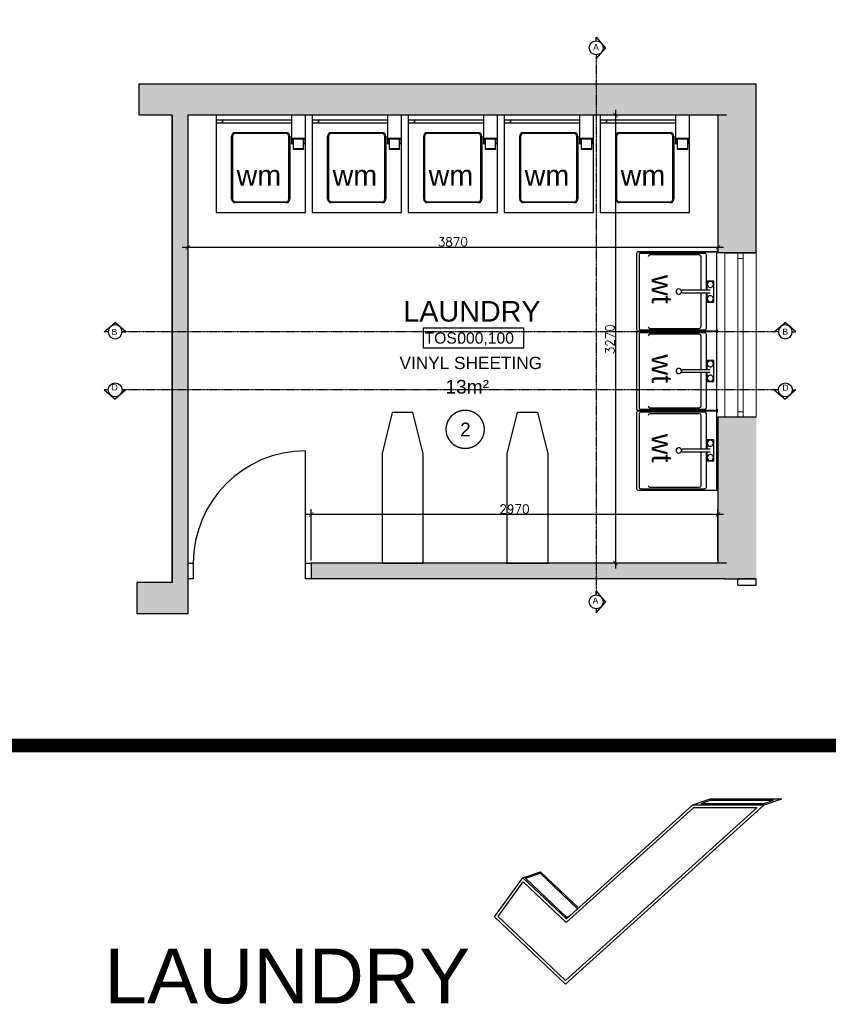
# Model space of a CAD drawing. Header units: millimetres. Extents: x -115474967 to 444143, y -74377 to 241828222.
# Tile 235 of 256: x -44630 to -38727, y 241277 to 248465. Entities that reach past the tile are written whole.
import ezdxf
from ezdxf.enums import TextEntityAlignment as Align

# ---------------------------------------------------------------- set-up
doc = ezdxf.new("R2010")
doc.units = ezdxf.units.MM
doc.header["$MEASUREMENT"] = 0
for name, pattern in [('Block C$0$DASHED2', [0.375, 0.25, -0.125]), ('CENTER2', [1.125, 0.75, -0.125, 0.125, -0.125]), ('DASHED2', [0.375, 0.25, -0.125])]:
    doc.linetypes.add(name, pattern=pattern)
for name, color, linetype in [('00-1 FloorFinish', 1, 'Continuous'), ('00-1 FloorLevel', 7, 'Continuous'), ('00-2 Sanitary', 8, 'Continuous'), ('00-2 Walls Exist', 7, 'Continuous'), ('1-TEXT', 7, 'Continuous'), ('A-DOOR NUMBERS', 7, 'Continuous'), ('DIMS-20', 9, 'Continuous'), ('DIMS-50', 9, 'Continuous'), ('EB Retained', 9, 'Continuous'), ('Paving', 253, 'Continuous'), ('TEXT-50', 2, 'Continuous'), ('TEXT-REFN', 5, 'Continuous'), ('WINDOWS_AND_DOORS', 1, 'Continuous')]:
    doc.layers.add(name, color=color, linetype=linetype)
doc.layers.add('00-1 Labels', color=4, linetype='Continuous', lineweight=35)
doc.layers.add('2 Windows', color=1, linetype='Continuous', lineweight=25)
doc.layers.add('0_cons_01', color=40, linetype='Continuous', lineweight=0, plot=False)
doc.styles.add('2mm @ 200', font='arial.ttf', dxfattribs={"height": 400})
doc.styles.add('ARIAL', font='arial.ttf')
doc.styles.add('DIMS', font='simplex.shx')
doc.styles.add('TEXT-20', font='arial.ttf', dxfattribs={"height": 40})
doc.styles.add('TEXT-50', font='arial.ttf', dxfattribs={"height": 100})
doc.dimstyles.new('DIM-20', dxfattribs={"dimscale": 4, "dimtxt": 10, "dimasz": 8, "dimexe": 10, "dimexo": 5, "dimgap": 4, "dimtad": 1, "dimdec": 0, "dimrnd": 5, "dimdsep": 46, "dimtxsty": 'DIMS', "dimblk": 'ARCHTICK', "dimcen": 25, "dimdle": 10, "dimclrd": 9, "dimclre": 9, "dimclrt": 4, "dimadec": 0, "dimazin": 0, "dimtfac": 1, "dimtdec": 0, "dimtmove": 2, "dimatfit": 2, "dimfxl": 1, "dimtolj": 1, "dimtzin": 0, "dimarcsym": 0})

# ---------------------------------------------------------------- blocks, each defined once
blk = doc.blocks.new('Room Tags')
at = {"layer": '00-1 FloorLevel', "color": 2}
blk.add_lwpolyline([(-571, -76), (646, -76), (646, -325), (-571, -325)], close=True, dxfattribs=at)
at = {"layer": '00-1 FloorFinish', "style": 'ARIAL'}
blk.add_attdef('F-FINISH', text='', height=150, dxfattribs=at).set_placement((5, -578), align=Align.CENTER)
at = {"layer": '00-1 FloorLevel', "style": 'ARIAL'}
blk.add_text('TOS:', height=136.4, dxfattribs=at).set_placement((-557, -200), align=Align.MIDDLE_LEFT)
blk.add_attdef('000,000', text='', height=136, dxfattribs=at).set_placement((607, -200), align=Align.MIDDLE_RIGHT)
at = {"layer": '00-1 Labels', "style": 'ARIAL'}
for tag, p in [('ROOM1?', (19, 746)), ('ROOM2?', (19, 373)), ('ROOM3?', (19, 0))]:
    blk.add_attdef(tag, text='', height=250, dxfattribs=at).set_placement(p, align=Align.CENTER)
blk = doc.blocks.new('_ArchTick')
at = {"color": 0, "linetype": 'ByBlock', "const_width": 0.15}
blk.add_lwpolyline([(-0.5, -0.5), (0.5, 0.5)], dxfattribs=at)
blk = doc.blocks.new('*D318')
at = {"layer": 'Defpoints', "color": 0, "transparency": 16777216}
for p in [(-39449.3, 247767.9), (-40281, 244497.9), (-39449.3, 244497.9)]:
    blk.add_point(p, dxfattribs=at)
at = {"layer": 'DIMS-20', "color": 9, "lineweight": -2, "transparency": 16777216}
for p, q in [((-40281, 247807.9), (-40281, 244457.9)), ((-39469.3, 247767.9), (-40321, 247767.9)), ((-39469.3, 244497.9), (-40321, 244497.9))]:
    blk.add_line(p, q, dxfattribs=at)
at = {"layer": 'DIMS-20', "color": 9, "lineweight": -2, "transparency": 16777216, "xscale": 32, "yscale": 32, "zscale": 32}
for p, rotation in [((-40281, 247767.9), 90), ((-40281, 244497.9), 270)]:
    blk.add_blockref('_ArchTick', p, dxfattribs=dict(at, rotation=rotation))
at = {"layer": 'DIMS-20', "color": 4, "transparency": 16777216, "insert": (-40321, 246132.9), "char_height": 64, "attachment_point": 5, "rotation": 90, "style": 'DIMS'}
blk.add_mtext('\\A1;3270', dxfattribs=at)
blk = doc.blocks.new('*D441')
at = {"layer": 'Defpoints', "color": 0, "transparency": 16777216}
for p in [(-43403.1, 247165.7), (-39533.1, 247165.7), (-43403.1, 246802.9)]:
    blk.add_point(p, dxfattribs=at)
at = {"layer": 'DIMS-20', "color": 9, "lineweight": -2, "transparency": 16777216}
for p, q in [((-43403.1, 247145.7), (-43403.1, 246762.9)), ((-39533.1, 247145.7), (-39533.1, 246762.9)), ((-39493.1, 246802.9), (-43443.1, 246802.9))]:
    blk.add_line(p, q, dxfattribs=at)
at = {"layer": 'DIMS-20', "color": 9, "lineweight": -2, "transparency": 16777216, "xscale": 32, "yscale": 32, "zscale": 32, "rotation": 180}
blk.add_blockref('_ArchTick', (-43403.1, 246802.9), dxfattribs=at)
at = {"layer": 'DIMS-20', "color": 9, "lineweight": -2, "transparency": 16777216, "xscale": 32, "yscale": 32, "zscale": 32}
blk.add_blockref('_ArchTick', (-39533.1, 246802.9), dxfattribs=at)
at = {"layer": 'DIMS-20', "color": 4, "transparency": 16777216, "insert": (-41468.1, 246842.9), "char_height": 64, "attachment_point": 5, "style": 'DIMS'}
blk.add_mtext('\\A1;3870', dxfattribs=at)
blk = doc.blocks.new('*D442')
at = {"layer": 'Defpoints', "color": 0, "transparency": 16777216}
for p in [(-42502.6, 244853.1), (-42502.6, 244497.9), (-39533.1, 244497.9)]:
    blk.add_point(p, dxfattribs=at)
at = {"layer": 'DIMS-20', "color": 9, "lineweight": -2, "transparency": 16777216}
for p, q in [((-39493.1, 244853.1), (-42542.6, 244853.1)), ((-42502.6, 244517.9), (-42502.6, 244893.1)), ((-39533.1, 244517.9), (-39533.1, 244893.1))]:
    blk.add_line(p, q, dxfattribs=at)
at = {"layer": 'DIMS-20', "color": 9, "lineweight": -2, "transparency": 16777216, "xscale": 32, "yscale": 32, "zscale": 32, "rotation": 180}
blk.add_blockref('_ArchTick', (-42502.6, 244853.1), dxfattribs=at)
at = {"layer": 'DIMS-20', "color": 9, "lineweight": -2, "transparency": 16777216, "xscale": 32, "yscale": 32, "zscale": 32}
blk.add_blockref('_ArchTick', (-39533.1, 244853.1), dxfattribs=at)
at = {"layer": 'DIMS-20', "color": 4, "transparency": 16777216, "insert": (-41017.9, 244893.1), "char_height": 64, "attachment_point": 5, "style": 'DIMS'}
blk.add_mtext('\\A1;2970', dxfattribs=at)
blk = doc.blocks.new('A$C69671385')
at = {"layer": 'DIMS-50', "color": 3}
for p, q in [((0, 169), (262, 397)), ((524, 169), (262, 397)), ((88, 169), (0, 169)), ((426, 169), (524, 169))]:
    blk.add_line(p, q, dxfattribs=at)
at = {"layer": 'TEXT-REFN'}
blk.add_circle((257, 169), 169, dxfattribs=at)
blk = doc.blocks.new('NIKE')
at = {"layer": '1-TEXT', "color": 3}
for p, q in [((112189.7, 91275.2), (112318.2, 91318.8)), ((112250.4, 91285.2), (112319.9, 91308.8)), ((112318.2, 91318.8), (112840.2, 91318.8)), ((112319.9, 91308.8), (112779.5, 91308.8)), ((112710, 91285.2), (112779.5, 91308.8)), ((112711.7, 91275.2), (112840.2, 91318.8)), ((112250.4, 91285.2), (112710, 91285.2)), ((110950.2, 90742.2), (111078.7, 90785.7)), ((111078.7, 90785.7), (111356.6, 90522.3)), ((110969.1, 90738), (111076.2, 90774.3)), ((110969.1, 90738), (111267.5, 90455.2)), ((111076.2, 90774.3), (111349.7, 90515.1)), ((111267.5, 90455.2), (111291.3, 90463.3))]:
    blk.add_line(p, q, dxfattribs=at)
for points in [[(110741.7, 90457.6), (110950.2, 90742.2), (111267.3, 90441.6), (112189.7, 91275.2), (112711.7, 91275.2), (111261.6, 89964.7), (110741.7, 90457.6)], [(110768.2, 90460), (110952.9, 90712), (111267, 90414.4), (112197.4, 91255.2), (112659.7, 91255.2), (111262, 89992)]]:
    blk.add_lwpolyline(points, close=True, dxfattribs=at)

msp = doc.modelspace()

# ---------------------------------------------------------------- hatches: boundary and pattern name
at = {"layer": 'EB Retained', "lineweight": 0, "true_color": 0xbababa}
h = msp.add_hatch(color=9, dxfattribs=at)
h.dxf.hatch_style = 1
h.paths.add_polyline_path([(-39533.1101, 246762.87445), (-39253.1101, 246762.87445), (-39253.1101, 247997.87445), (-43758.06569, 247997.87445), (-43758.06569, 247767.87445), (-43518.1101, 247767.87445), (-43518.1101, 244357.87445), (-43775.54352, 244357.87445), (-43775.54352, 244127.87445), (-43403.1101, 244127.87445), (-43403.1101, 247767.87445), (-39545.18108, 247767.87445), (-39533.1101, 247767.87445)])
h = msp.add_hatch(color=9, dxfattribs=at)
h.dxf.hatch_style = 1
h.paths.add_polyline_path([(-39253.1101, 244382.87445), (-39253.1101, 245562.87445), (-39533.1101, 245562.87445), (-39533.1101, 244497.87445), (-42502.6101, 244497.87445), (-42502.6101, 244382.87445), (-39483.1101, 244382.87445)])

# ---------------------------------------------------------------- linework, layer by layer
for p, q in [((-43758.06569, 247997.87445), (-39253.1101, 247997.87445)), ((-43758.06569, 247767.87445), (-43758.06569, 247997.87445)), ((-39253.1101, 246762.87445), (-39253.1101, 247997.87445)), ((-43518.1101, 247767.87445), (-43758.06569, 247767.87445)), ((-43518.1101, 244357.87445), (-43518.1101, 247767.87445)), ((-43403.1101, 247767.87445), (-43403.1101, 244127.87445)), ((-39545.18108, 247767.87445), (-43403.1101, 247767.87445)), ((-43403.1101, 247767.87445), (-43403.1101, 244127.87445)), ((-39253.1101, 246762.87445), (-39533.1101, 246762.87445)), ((-39253.1101, 245562.87445), (-39533.1101, 245562.87445)), ((-43518.1101, 244357.87445), (-43775.54352, 244357.87445)), ((-43775.54352, 244357.87445), (-43775.54352, 244127.87445)), ((-43403.1101, 244127.87445), (-43775.54352, 244127.87445))]:
    msp.add_line(p, q)
at = {"color": 1, "lineweight": 0}
for p, q in [((-39483.1101, 246762.87445), (-39253.1101, 246762.87445)), ((-39483.1101, 246762.87445), (-39483.1101, 245562.87445)), ((-39388.1101, 245562.87445), (-39388.1101, 246722.87445)), ((-39348.1101, 246722.87445), (-39348.1101, 245562.87445)), ((-39253.1101, 246762.87445), (-39253.1101, 245562.87445)), ((-39483.1101, 245562.87445), (-39253.1101, 245562.87445))]:
    msp.add_line(p, q, dxfattribs=at)
msp.add_point((-39483.1101, 244382.87445))
at = {"layer": '00-2 Sanitary'}
for p, q in [((-42544.57143, 247767.87445), (-43195.54565, 247767.87445)), ((-43195.54565, 247767.87445), (-43195.54565, 247056.67445)), ((-43195.54565, 247734.47925), (-42645.84026, 247734.47925)), ((-43195.54565, 247712.70783), (-42645.84026, 247712.70783)), ((-43149.65968, 247728.65477), (-43154.00333, 247726.96704)), ((-43149.65968, 247718.77649), (-43154.00333, 247717.08876)), ((-43145.31602, 247726.96704), (-43149.65968, 247728.65477)), ((-43145.31602, 247717.08876), (-43149.65968, 247718.77649)), ((-42645.84026, 247767.87445), (-42645.84026, 247561.96055)), ((-42544.57143, 247056.67445), (-42544.57143, 247767.87445)), ((-41843.59721, 247767.87445), (-42494.57143, 247767.87445)), ((-42494.57143, 247767.87445), (-42494.57143, 247056.67445)), ((-42494.57143, 247734.47925), (-41944.86604, 247734.47925)), ((-42494.57143, 247712.70783), (-41944.86604, 247712.70783)), ((-42448.68546, 247728.65477), (-42453.02911, 247726.96704)), ((-42448.68546, 247718.77649), (-42453.02911, 247717.08876)), ((-42444.3418, 247726.96704), (-42448.68546, 247728.65477)), ((-42444.3418, 247717.08876), (-42448.68546, 247718.77649)), ((-41944.86604, 247767.87445), (-41944.86604, 247561.96055)), ((-41843.59721, 247056.67445), (-41843.59721, 247767.87445)), ((-41142.623, 247767.87445), (-41793.59721, 247767.87445)), ((-41793.59721, 247767.87445), (-41793.59721, 247056.67445)), ((-41793.59721, 247734.47925), (-41243.89182, 247734.47925)), ((-41793.59721, 247712.70783), (-41243.89182, 247712.70783)), ((-41747.71124, 247728.65477), (-41752.0549, 247726.96704)), ((-41747.71124, 247718.77649), (-41752.0549, 247717.08876)), ((-41743.36758, 247726.96704), (-41747.71124, 247728.65477)), ((-41743.36758, 247717.08876), (-41747.71124, 247718.77649)), ((-41243.89182, 247767.87445), (-41243.89182, 247561.96055)), ((-41142.623, 247056.67445), (-41142.623, 247767.87445)), ((-40441.64878, 247767.87445), (-41092.623, 247767.87445)), ((-41092.623, 247767.87445), (-41092.623, 247056.67445)), ((-41092.623, 247734.47925), (-40542.9176, 247734.47925)), ((-41092.623, 247712.70783), (-40542.9176, 247712.70783)), ((-41046.73702, 247728.65477), (-41051.08068, 247726.96704)), ((-41046.73702, 247718.77649), (-41051.08068, 247717.08876)), ((-41042.39336, 247726.96704), (-41046.73702, 247728.65477)), ((-41042.39336, 247717.08876), (-41046.73702, 247718.77649)), ((-40542.9176, 247767.87445), (-40542.9176, 247561.96055)), ((-40441.64878, 247056.67445), (-40441.64878, 247767.87445)), ((-39740.67456, 247767.87445), (-40391.64878, 247767.87445)), ((-40391.64878, 247767.87445), (-40391.64878, 247056.67445)), ((-40391.64878, 247734.47925), (-39841.94338, 247734.47925)), ((-40391.64878, 247712.70783), (-39841.94338, 247712.70783)), ((-40345.7628, 247728.65477), (-40350.10646, 247726.96704)), ((-40345.7628, 247718.77649), (-40350.10646, 247717.08876)), ((-40341.41915, 247726.96704), (-40345.7628, 247728.65477)), ((-40341.41915, 247717.08876), (-40345.7628, 247718.77649)), ((-39841.94338, 247767.87445), (-39841.94338, 247561.96055)), ((-39740.67456, 247056.67445), (-39740.67456, 247767.87445)), ((-43057.46959, 247640.87444), (-42684.56466, 247640.87444)), ((-42684.56466, 247634.52446), (-43057.46959, 247634.52446)), ((-42356.49537, 247640.87444), (-41983.59044, 247640.87444)), ((-41983.59044, 247634.52446), (-42356.49537, 247634.52446)), ((-41655.52115, 247640.87444), (-41282.61622, 247640.87444)), ((-41282.61622, 247634.52446), (-41655.52115, 247634.52446)), ((-40954.54693, 247640.87444), (-40581.642, 247640.87444)), ((-40581.642, 247634.52446), (-40954.54693, 247634.52446)), ((-40253.57271, 247640.87444), (-39880.66778, 247640.87444)), ((-39880.66778, 247634.52446), (-40253.57271, 247634.52446)), ((-43082.86958, 247155.09945), (-43082.86958, 247615.47445)), ((-43076.5196, 247615.47445), (-43076.5196, 247155.09945)), ((-42665.5146, 247155.0995), (-42665.5146, 247615.4744)), ((-42659.16462, 247615.4744), (-42659.16462, 247155.0995)), ((-42645.87378, 247561.99555), (-42633.10409, 247561.99555)), ((-42547.15112, 247598.0762), (-42643.29409, 247598.0762)), ((-42643.29409, 247598.0762), (-42643.29409, 247561.96055)), ((-42639.92065, 247598.0762), (-42639.92065, 247596.51172)), ((-42639.92065, 247596.51172), (-42550.52456, 247596.51172)), ((-42633.10409, 247596.51172), (-42633.10409, 247520.31172)), ((-42557.40276, 247520.31172), (-42557.40276, 247596.51172)), ((-42557.40276, 247561.99555), (-42544.57143, 247561.99555)), ((-42550.52456, 247596.51172), (-42550.52456, 247598.0762)), ((-42547.15112, 247561.96055), (-42547.15112, 247598.0762)), ((-42381.89536, 247155.09945), (-42381.89536, 247615.47445)), ((-42375.54539, 247615.47445), (-42375.54539, 247155.09945)), ((-41964.54038, 247155.0995), (-41964.54038, 247615.4744)), ((-41958.1904, 247615.4744), (-41958.1904, 247155.0995)), ((-41944.89956, 247561.99555), (-41932.12987, 247561.99555)), ((-41846.1769, 247598.0762), (-41942.31987, 247598.0762)), ((-41942.31987, 247598.0762), (-41942.31987, 247561.96055)), ((-41938.94643, 247598.0762), (-41938.94643, 247596.51172)), ((-41938.94643, 247596.51172), (-41849.55034, 247596.51172)), ((-41932.12987, 247596.51172), (-41932.12987, 247520.31172)), ((-41856.42854, 247520.31172), (-41856.42854, 247596.51172)), ((-41856.42854, 247561.99555), (-41843.59721, 247561.99555)), ((-41849.55034, 247596.51172), (-41849.55034, 247598.0762)), ((-41846.1769, 247561.96055), (-41846.1769, 247598.0762)), ((-41680.92114, 247155.09945), (-41680.92114, 247615.47445)), ((-41674.57117, 247615.47445), (-41674.57117, 247155.09945)), ((-41263.56616, 247155.0995), (-41263.56616, 247615.4744)), ((-41257.21618, 247615.4744), (-41257.21618, 247155.0995)), ((-41243.92534, 247561.99555), (-41231.15565, 247561.99555)), ((-41145.20268, 247598.0762), (-41241.34565, 247598.0762)), ((-41241.34565, 247598.0762), (-41241.34565, 247561.96055)), ((-41237.97221, 247598.0762), (-41237.97221, 247596.51172)), ((-41237.97221, 247596.51172), (-41148.57612, 247596.51172)), ((-41231.15565, 247596.51172), (-41231.15565, 247520.31172)), ((-41155.45433, 247520.31172), (-41155.45433, 247596.51172)), ((-41155.45433, 247561.99555), (-41142.623, 247561.99555)), ((-41148.57612, 247596.51172), (-41148.57612, 247598.0762)), ((-41145.20268, 247561.96055), (-41145.20268, 247598.0762)), ((-40979.94692, 247155.09945), (-40979.94692, 247615.47445)), ((-40973.59695, 247615.47445), (-40973.59695, 247155.09945)), ((-40562.59194, 247155.0995), (-40562.59194, 247615.4744)), ((-40556.24196, 247615.4744), (-40556.24196, 247155.0995)), ((-40542.95112, 247561.99555), (-40530.18143, 247561.99555)), ((-40444.22846, 247598.0762), (-40540.37143, 247598.0762)), ((-40540.37143, 247598.0762), (-40540.37143, 247561.96055)), ((-40536.998, 247598.0762), (-40536.998, 247596.51172)), ((-40536.998, 247596.51172), (-40447.6019, 247596.51172)), ((-40530.18143, 247596.51172), (-40530.18143, 247520.31172)), ((-40454.48011, 247520.31172), (-40454.48011, 247596.51172)), ((-40454.48011, 247561.99555), (-40441.64878, 247561.99555)), ((-40447.6019, 247596.51172), (-40447.6019, 247598.0762)), ((-40444.22846, 247561.96055), (-40444.22846, 247598.0762)), ((-40278.97271, 247155.09945), (-40278.97271, 247615.47445)), ((-40272.62273, 247615.47445), (-40272.62273, 247155.09945)), ((-39861.61772, 247155.0995), (-39861.61772, 247615.4744)), ((-39855.26775, 247615.4744), (-39855.26775, 247155.0995)), ((-39841.9769, 247561.99555), (-39829.20721, 247561.99555)), ((-39743.25425, 247598.0762), (-39839.39721, 247598.0762)), ((-39839.39721, 247598.0762), (-39839.39721, 247561.96055)), ((-39836.02378, 247598.0762), (-39836.02378, 247596.51172)), ((-39836.02378, 247596.51172), (-39746.62768, 247596.51172)), ((-39829.20721, 247596.51172), (-39829.20721, 247520.31172)), ((-39753.50589, 247520.31172), (-39753.50589, 247596.51172)), ((-39753.50589, 247561.99555), (-39740.67456, 247561.99555)), ((-39746.62768, 247596.51172), (-39746.62768, 247598.0762)), ((-39743.25425, 247561.96055), (-39743.25425, 247598.0762)), ((-42557.40276, 247523.45457), (-42633.10409, 247523.45457)), ((-42633.10409, 247520.31172), (-42557.40276, 247520.31172)), ((-41856.42854, 247523.45457), (-41932.12987, 247523.45457)), ((-41932.12987, 247520.31172), (-41856.42854, 247520.31172)), ((-41155.45433, 247523.45457), (-41231.15565, 247523.45457)), ((-41231.15565, 247520.31172), (-41155.45433, 247520.31172)), ((-40454.48011, 247523.45457), (-40530.18143, 247523.45457)), ((-40530.18143, 247520.31172), (-40454.48011, 247520.31172)), ((-39753.50589, 247523.45457), (-39829.20721, 247523.45457)), ((-39829.20721, 247520.31172), (-39753.50589, 247520.31172)), ((-43057.46958, 247136.04943), (-42684.56467, 247136.04943)), ((-42684.56467, 247129.69945), (-43057.46958, 247129.69945)), ((-42356.49536, 247136.04943), (-41983.59045, 247136.04943)), ((-41983.59045, 247129.69945), (-42356.49536, 247129.69945)), ((-41655.52114, 247136.04943), (-41282.61623, 247136.04943)), ((-41282.61623, 247129.69945), (-41655.52114, 247129.69945)), ((-40954.54693, 247136.04943), (-40581.64201, 247136.04943)), ((-40581.64201, 247129.69945), (-40954.54693, 247129.69945)), ((-40253.57271, 247136.04943), (-39880.66779, 247136.04943)), ((-39880.66779, 247129.69945), (-40253.57271, 247129.69945)), ((-43195.54565, 247056.67445), (-42544.57143, 247056.67445)), ((-42494.57143, 247056.67445), (-41843.59721, 247056.67445)), ((-41793.59721, 247056.67445), (-41142.623, 247056.67445)), ((-41092.623, 247056.67445), (-40441.64878, 247056.67445)), ((-40391.64878, 247056.67445), (-39740.67456, 247056.67445)), ((-39533.1101, 246770.88631), (-40113.74079, 246770.88631)), ((-40113.74079, 246769.86131), (-39533.1101, 246769.86131)), ((-39541.53679, 246776.62685), (-39533.1101, 246776.62685)), ((-39533.1101, 246776.62685), (-39541.53679, 246776.62685)), ((-40126.44079, 246758.18631), (-40126.44079, 246202.56131)), ((-40108.40747, 246750.30367), (-40108.84009, 246747.01973)), ((-40108.84009, 246747.01973), (-40108.84009, 246213.72789)), ((-40107.14039, 246753.36406), (-40108.40747, 246750.30367)), ((-40105.12503, 246755.99271), (-40107.14039, 246753.36406)), ((-40102.49848, 246758.01081), (-40105.12503, 246755.99271)), ((-40099.43941, 246759.28109), (-40102.49848, 246758.01081)), ((-40096.15592, 246759.71713), (-40099.43941, 246759.28109)), ((-39629.80518, 246759.71929), (-40096.15592, 246759.71719)), ((-39668.79736, 246748.70748), (-40028.97849, 246748.70748)), ((-39656.09736, 246489.80355), (-39656.09736, 246736.00748)), ((-39626.51855, 246759.28624), (-39629.80518, 246759.71929)), ((-39623.45596, 246758.01738), (-39626.51855, 246759.28624)), ((-39620.82608, 246755.99916), (-39623.45596, 246758.01738)), ((-39618.80809, 246753.3691), (-39620.82608, 246755.99916)), ((-39617.53949, 246750.3064), (-39618.80809, 246753.3691)), ((-39617.10672, 246747.01973), (-39617.53949, 246750.3064)), ((-39617.10652, 246489.88724), (-39617.10652, 246747.01973)), ((-39533.1101, 246764.12077), (-39541.53679, 246764.12077)), ((-39541.53679, 246764.12077), (-39533.1101, 246764.12077)), ((-39541.53679, 246745.51848), (-39541.53679, 246764.12077)), ((-39541.53679, 246215.22914), (-39541.53679, 246745.51848)), ((-39563.12905, 246556.57381), (-39613.92905, 246556.57381)), ((-39613.92905, 246556.57381), (-39613.92905, 246489.89406)), ((-39588.52492, 246555.02935), (-39588.52905, 246555.02935)), ((-39563.12905, 246404.17381), (-39563.12905, 246556.57381)), ((-39787.44167, 246489.89881), (-39790.7625, 246489.89881)), ((-39777.16411, 246489.89881), (-39787.44167, 246489.89881)), ((-39763.14874, 246489.89881), (-39777.16411, 246489.89881)), ((-39611.71529, 246489.89881), (-39763.14874, 246489.89881)), ((-39603.34447, 246489.89881), (-39611.71529, 246489.89881)), ((-39592.55139, 246489.89881), (-39603.34447, 246489.89881)), ((-39588.52905, 246489.89881), (-39592.55139, 246489.89881)), ((-39588.52905, 246510.56739), (-39588.52492, 246510.56739)), ((-39790.7625, 246470.84881), (-39786.74016, 246470.84881)), ((-39786.74016, 246470.84881), (-39775.94708, 246470.84881)), ((-39775.94708, 246470.84881), (-39763.14874, 246470.84881)), ((-39763.14874, 246470.84881), (-39611.71529, 246470.84881)), ((-39656.09736, 246224.74014), (-39656.09736, 246470.84881)), ((-39617.10652, 246213.72789), (-39617.10652, 246470.84881)), ((-39613.92905, 246470.84881), (-39613.92905, 246404.17381)), ((-39611.71529, 246470.84881), (-39598.40107, 246470.84881)), ((-39598.40107, 246470.84881), (-39590.00487, 246470.84881)), ((-39590.00487, 246470.84881), (-39588.52905, 246470.84881)), ((-39588.52492, 246450.18023), (-39588.52905, 246450.18023)), ((-39613.92905, 246404.17381), (-39563.12905, 246404.17381)), ((-39588.52905, 246405.71827), (-39588.52492, 246405.71827)), ((-40108.84044, 246213.72789), (-40108.40782, 246210.44387)), ((-40108.40782, 246210.44387), (-40107.1407, 246207.38343)), ((-40107.1407, 246207.38343), (-40105.12527, 246204.75474)), ((-40105.12527, 246204.75474), (-40102.49864, 246202.73664)), ((-40102.49864, 246202.73664), (-40099.43949, 246201.4664)), ((-40099.43949, 246201.4664), (-40096.15592, 246201.03043)), ((-40096.15592, 246201.03042), (-39629.80518, 246201.02832)), ((-40028.97849, 246212.04014), (-39668.79736, 246212.04014)), ((-39541.53679, 246196.62685), (-39541.53679, 246215.22914)), ((-39541.53679, 246196.62685), (-39533.1101, 246196.62685)), ((-39533.1101, 246196.62685), (-39541.53679, 246196.62685)), ((-40126.44079, 246178.44288), (-40126.44079, 245622.81788)), ((-39533.1101, 246191.14288), (-40113.74079, 246191.14288)), ((-40113.74079, 246189.86131), (-39533.1101, 246189.86131)), ((-40108.40747, 246170.56025), (-40108.84009, 246167.2763)), ((-40108.84009, 246167.2763), (-40108.84009, 245633.98446)), ((-40107.14039, 246173.62063), (-40108.40747, 246170.56025)), ((-40105.12503, 246176.24928), (-40107.14039, 246173.62063)), ((-40102.49848, 246178.26738), (-40105.12503, 246176.24928)), ((-40099.43941, 246179.53766), (-40102.49848, 246178.26738)), ((-40096.15592, 246179.9737), (-40099.43941, 246179.53766)), ((-39629.80518, 246179.97587), (-40096.15592, 246179.97377)), ((-39668.79736, 246168.96405), (-40028.97849, 246168.96405)), ((-39656.09736, 245910.06012), (-39656.09736, 246156.26405)), ((-39626.51855, 246179.54281), (-39629.80518, 246179.97587)), ((-39623.45596, 246178.27395), (-39626.51855, 246179.54281)), ((-39620.82608, 246176.25573), (-39623.45596, 246178.27395)), ((-39618.80809, 246173.62567), (-39620.82608, 246176.25573)), ((-39617.53949, 246170.56297), (-39618.80809, 246173.62567)), ((-39617.10672, 246167.2763), (-39617.53949, 246170.56297)), ((-39617.10652, 245910.14381), (-39617.10652, 246167.2763)), ((-39533.1101, 246184.37734), (-39541.53679, 246184.37734)), ((-39541.53679, 246184.37734), (-39533.1101, 246184.37734)), ((-39541.53679, 246165.77505), (-39541.53679, 246184.37734)), ((-39541.53679, 245635.48571), (-39541.53679, 246165.77505)), ((-39563.12905, 245976.83038), (-39613.92905, 245976.83038)), ((-39613.92905, 245976.83038), (-39613.92905, 245910.15063)), ((-39563.12905, 245824.43038), (-39563.12905, 245976.83038)), ((-39787.44167, 245910.15538), (-39790.7625, 245910.15538)), ((-39777.16411, 245910.15538), (-39787.44167, 245910.15538)), ((-39763.14874, 245910.15538), (-39777.16411, 245910.15538)), ((-39611.71529, 245910.15538), (-39763.14874, 245910.15538)), ((-39603.34447, 245910.15538), (-39611.71529, 245910.15538)), ((-39592.55139, 245910.15538), (-39603.34447, 245910.15538)), ((-39588.52905, 245910.15538), (-39592.55139, 245910.15538)), ((-39588.52492, 245975.28592), (-39588.52905, 245975.28592)), ((-39588.52905, 245930.82396), (-39588.52492, 245930.82396)), ((-39790.7625, 245891.10538), (-39786.74016, 245891.10538)), ((-39786.74016, 245891.10538), (-39775.94708, 245891.10538)), ((-39775.94708, 245891.10538), (-39763.14874, 245891.10538)), ((-39763.14874, 245891.10538), (-39611.71529, 245891.10538)), ((-39656.09736, 245644.99671), (-39656.09736, 245891.10538)), ((-39617.10652, 245633.98446), (-39617.10652, 245891.10538)), ((-39613.92905, 245891.10538), (-39613.92905, 245824.43038)), ((-39611.71529, 245891.10538), (-39598.40107, 245891.10538)), ((-39598.40107, 245891.10538), (-39590.00487, 245891.10538)), ((-39590.00487, 245891.10538), (-39588.52905, 245891.10538)), ((-39588.52492, 245870.4368), (-39588.52905, 245870.4368)), ((-39533.1101, 245842.08911), (-39533.1101, 245840.08911)), ((-39613.92905, 245824.43038), (-39563.12905, 245824.43038)), ((-39588.52905, 245825.97484), (-39588.52492, 245825.97484)), ((-40108.84044, 245633.98446), (-40108.40782, 245630.70045)), ((-40108.40782, 245630.70045), (-40107.1407, 245627.64)), ((-40107.1407, 245627.64), (-40105.12527, 245625.01132)), ((-40105.12527, 245625.01132), (-40102.49864, 245622.99321)), ((-40102.49864, 245622.99321), (-40099.43949, 245621.72297)), ((-40099.43949, 245621.72297), (-40096.15592, 245621.287)), ((-40096.15592, 245621.28699), (-39629.80518, 245621.28489)), ((-40028.97849, 245632.29671), (-39668.79736, 245632.29671)), ((-39541.53679, 245616.88342), (-39541.53679, 245635.48571)), ((-40126.44079, 245598.69945), (-40126.44079, 245043.07445)), ((-39533.1101, 245611.39945), (-40113.74079, 245611.39945)), ((-40113.74079, 245610.11788), (-39533.1101, 245610.11788)), ((-40113.74079, 245610.11788), (-39533.1101, 245610.11788)), ((-40108.40747, 245590.81682), (-40108.84009, 245587.53287)), ((-40108.84009, 245587.53287), (-40108.84009, 245054.24103)), ((-40107.14039, 245593.87721), (-40108.40747, 245590.81682)), ((-40105.12503, 245596.50586), (-40107.14039, 245593.87721)), ((-40102.49848, 245598.52396), (-40105.12503, 245596.50586)), ((-40099.43941, 245599.79423), (-40102.49848, 245598.52396)), ((-40096.15592, 245600.23027), (-40099.43941, 245599.79423)), ((-39629.80518, 245600.23244), (-40096.15592, 245600.23034)), ((-39668.79736, 245589.22062), (-40028.97849, 245589.22062)), ((-39656.09736, 245330.3167), (-39656.09736, 245576.52062)), ((-39626.51855, 245599.79938), (-39629.80518, 245600.23244)), ((-39623.45596, 245598.53052), (-39626.51855, 245599.79938)), ((-39620.82608, 245596.5123), (-39623.45596, 245598.53052)), ((-39618.80809, 245593.88224), (-39620.82608, 245596.5123)), ((-39617.53949, 245590.81954), (-39618.80809, 245593.88224)), ((-39617.10672, 245587.53287), (-39617.53949, 245590.81954)), ((-39617.10652, 245330.40038), (-39617.10652, 245587.53287)), ((-39541.53679, 245616.88342), (-39533.1101, 245616.88342)), ((-39533.1101, 245616.88342), (-39541.53679, 245616.88342)), ((-39533.1101, 245604.63391), (-39541.53679, 245604.63391)), ((-39541.53679, 245604.63391), (-39533.1101, 245604.63391)), ((-39541.53679, 245586.03162), (-39541.53679, 245604.63391)), ((-39541.53679, 245055.74228), (-39541.53679, 245586.03162)), ((-39787.44167, 245330.41195), (-39790.7625, 245330.41195)), ((-39777.16411, 245330.41195), (-39787.44167, 245330.41195)), ((-39763.14874, 245330.41195), (-39777.16411, 245330.41195)), ((-39611.71529, 245330.41195), (-39763.14874, 245330.41195)), ((-39563.12905, 245397.08695), (-39613.92905, 245397.08695)), ((-39613.92905, 245397.08695), (-39613.92905, 245330.4072)), ((-39603.34447, 245330.41195), (-39611.71529, 245330.41195)), ((-39592.55139, 245330.41195), (-39603.34447, 245330.41195)), ((-39588.52905, 245330.41195), (-39592.55139, 245330.41195)), ((-39588.52492, 245395.54249), (-39588.52905, 245395.54249)), ((-39588.52905, 245351.08053), (-39588.52492, 245351.08053)), ((-39563.12905, 245244.68695), (-39563.12905, 245397.08695)), ((-39790.7625, 245311.36195), (-39786.74016, 245311.36195)), ((-39786.74016, 245311.36195), (-39775.94708, 245311.36195)), ((-39775.94708, 245311.36195), (-39763.14874, 245311.36195)), ((-39763.14874, 245311.36195), (-39611.71529, 245311.36195)), ((-39656.09736, 245065.25328), (-39656.09736, 245311.36195)), ((-39617.10652, 245054.24103), (-39617.10652, 245311.36195)), ((-39613.92905, 245311.36195), (-39613.92905, 245244.68695)), ((-39611.71529, 245311.36195), (-39598.40107, 245311.36195)), ((-39598.40107, 245311.36195), (-39590.00487, 245311.36195)), ((-39590.00487, 245311.36195), (-39588.52905, 245311.36195)), ((-39588.52492, 245290.69337), (-39588.52905, 245290.69337)), ((-39533.1101, 245262.34568), (-39533.1101, 245260.34568)), ((-39613.92905, 245244.68695), (-39563.12905, 245244.68695)), ((-39588.52905, 245246.23141), (-39588.52492, 245246.23141)), ((-40108.84044, 245054.24103), (-40108.40782, 245050.95702)), ((-40108.40782, 245050.95702), (-40107.1407, 245047.89657)), ((-40107.1407, 245047.89657), (-40105.12527, 245045.26789)), ((-40105.12527, 245045.26789), (-40102.49864, 245043.24978)), ((-40102.49864, 245043.24978), (-40099.43949, 245041.97954)), ((-40099.43949, 245041.97954), (-40096.15592, 245041.54358)), ((-40028.97849, 245052.55328), (-39668.79736, 245052.55328)), ((-39541.53679, 245037.13999), (-39541.53679, 245055.74228)), ((-40113.74079, 245030.37445), (-39533.1101, 245030.37445)), ((-40096.15592, 245041.54357), (-39629.80518, 245041.54147)), ((-39541.53679, 245037.13999), (-39533.1101, 245037.13999)), ((-39533.1101, 245037.13999), (-39541.53679, 245037.13999))]:
    msp.add_line(p, q, dxfattribs=at)
for points in [[(-41985.08884, 244497.87445), (-41685.08884, 244497.87445), (-41685.08884, 245297.87445), (-41760.08884, 245597.87445), (-41910.08884, 245597.87445), (-41985.08884, 245297.87445)], [(-41073.09946, 244497.87445), (-40773.09946, 244497.87445), (-40773.09946, 245297.87445), (-40848.09946, 245597.87445), (-40998.09946, 245597.87445), (-41073.09946, 245297.87445)]]:
    msp.add_lwpolyline(points, close=True, dxfattribs=at)
for centre, radius, start, end in [((-43057.46959, 247615.47445), 25.39999, 90, 180), ((-43057.46959, 247615.47445), 19.05001, 90, 180), ((-42684.56466, 247615.4744), 25.40004, 0, 90), ((-42684.56466, 247615.4744), 19.05006, 0, 90), ((-42356.49537, 247615.47445), 25.39999, 90, 180), ((-42356.49537, 247615.47445), 19.05001, 90, 180), ((-41983.59044, 247615.4744), 25.40004, 0, 90), ((-41983.59044, 247615.4744), 19.05006, 0, 90), ((-41655.52115, 247615.47445), 25.39999, 90, 180), ((-41655.52115, 247615.47445), 19.05001, 90, 180), ((-41282.61622, 247615.4744), 25.40004, 0, 90), ((-41282.61622, 247615.4744), 19.05006, 0, 90), ((-40954.54693, 247615.47445), 25.39999, 90, 180), ((-40954.54693, 247615.47445), 19.05001, 90, 180), ((-40581.642, 247615.4744), 25.40004, 0, 90), ((-40581.642, 247615.4744), 19.05006, 0, 90), ((-40253.57271, 247615.47445), 25.39999, 90, 180), ((-40253.57271, 247615.47445), 19.05001, 90, 180), ((-39880.66778, 247615.4744), 25.40004, 0, 90), ((-39880.66778, 247615.4744), 19.05006, 0, 90), ((-43057.46958, 247155.09945), 25.4, 180, 270), ((-43057.46958, 247155.09945), 19.05002, 180, 270), ((-42684.56467, 247155.0995), 25.40004, 270, 0), ((-42684.56467, 247155.0995), 19.05007, 270, 0), ((-42356.49536, 247155.09945), 25.4, 180, 270), ((-42356.49536, 247155.09945), 19.05002, 180, 270), ((-41983.59045, 247155.0995), 25.40004, 270, 0), ((-41983.59045, 247155.0995), 19.05007, 270, 0), ((-41655.52114, 247155.09945), 25.4, 180, 270), ((-41655.52114, 247155.09945), 19.05002, 180, 270), ((-41282.61623, 247155.0995), 25.40004, 270, 0), ((-41282.61623, 247155.0995), 19.05007, 270, 0), ((-40954.54693, 247155.09945), 25.4, 180, 270), ((-40954.54693, 247155.09945), 19.05002, 180, 270), ((-40581.64201, 247155.0995), 25.40004, 270, 0), ((-40581.64201, 247155.0995), 19.05007, 270, 0), ((-40253.57271, 247155.09945), 25.4, 180, 270), ((-40253.57271, 247155.09945), 19.05002, 180, 270), ((-39880.66779, 247155.0995), 25.40004, 270, 0), ((-39880.66779, 247155.0995), 19.05007, 270, 0), ((-40113.74079, 246758.18631), 12.7, 90, 180), ((-40028.97849, 246736.00748), 12.7, 90, 180), ((-39668.79736, 246736.00748), 12.7, 0, 90), ((-39818.73571, 246480.37381), 19.1744, 7.878105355, 180), ((-39818.73571, 246480.37381), 19.1744, 180, 352.121894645), ((-39790.7625, 246480.37381), 9.525, 90, 180), ((-39790.7625, 246480.37381), 9.525, 180, 285.000000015), ((-40113.74079, 246202.56131), 12.7, 180, 270), ((-40028.97849, 246224.74014), 12.7, 180, 270), ((-39668.79736, 246224.74014), 12.7, 270, 0), ((-40113.74079, 246178.44288), 12.7, 90, 180), ((-40028.97849, 246156.26405), 12.7, 90, 180), ((-39668.79736, 246156.26405), 12.7, 0, 90), ((-39818.73571, 245900.63038), 19.1744, 7.878105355, 180), ((-39790.7625, 245900.63038), 9.525, 90, 180), ((-39818.73571, 245900.63038), 19.1744, 180, 352.121894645), ((-39790.7625, 245900.63038), 9.525, 180, 285.000000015), ((-40113.74079, 245622.81788), 12.7, 180, 270), ((-40028.97849, 245644.99671), 12.7, 180, 270), ((-39668.79736, 245644.99671), 12.7, 270, 0), ((-40113.74079, 245598.69945), 12.7, 90, 180), ((-40028.97849, 245576.52062), 12.7, 90, 180), ((-39668.79736, 245576.52062), 12.7, 0, 90), ((-39818.73571, 245320.88695), 19.1744, 7.878105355, 180), ((-39790.7625, 245320.88695), 9.525, 90, 180), ((-39818.73571, 245320.88695), 19.1744, 180, 352.121894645), ((-39790.7625, 245320.88695), 9.525, 180, 285.000000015), ((-40113.74079, 245043.07445), 12.7, 180, 270), ((-40028.97849, 245065.25328), 12.7, 180, 270), ((-39668.79736, 245065.25328), 12.7, 270, 0)]:
    msp.add_arc(centre, radius, start, end, dxfattribs=at)
for centre, major_axis, ratio, start_param, end_param in [((-43149.65968, 247726.74345), (4.62242, 0), 0.1414212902, 2.7925268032, 6.6322511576), ((-43149.65968, 247716.86518), (4.62242, 0), 0.1414212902, 2.7925268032, 6.6322511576), ((-42448.68546, 247726.74345), (4.62242, 0), 0.1414212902, 2.7925268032, 6.6322511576), ((-42448.68546, 247716.86518), (4.62242, 0), 0.1414212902, 2.7925268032, 6.6322511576), ((-41747.71124, 247726.74345), (4.62242, 0), 0.1414212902, 2.7925268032, 6.6322511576), ((-41747.71124, 247716.86518), (4.62242, 0), 0.1414212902, 2.7925268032, 6.6322511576), ((-41046.73702, 247726.74345), (4.62242, 0), 0.1414212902, 2.7925268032, 6.6322511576), ((-41046.73702, 247716.86518), (4.62242, 0), 0.1414212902, 2.7925268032, 6.6322511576), ((-40345.7628, 247726.74345), (4.62242, 0), 0.1414212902, 2.7925268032, 6.6322511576), ((-40345.7628, 247716.86518), (4.62242, 0), 0.1414212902, 2.7925268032, 6.6322511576), ((-39588.52492, 246532.79837), (0, 22.23098), 0.9999999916, 0, 3.1415925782), ((-39588.52492, 246532.79837), (0, 22.23098), 0.9999999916, 3.1415925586, 6.2831852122), ((-39588.52492, 246427.94925), (0, 22.23098), 0.9999999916, 0, 3.1415925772), ((-39588.52492, 246427.94925), (0, 22.23098), 0.9999999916, 3.14159254, 6.2831851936), ((-39588.52492, 245953.05494), (0, 22.23098), 0.9999999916, 0, 3.1415925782), ((-39588.52492, 245953.05494), (0, 22.23098), 0.9999999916, 3.1415925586, 6.2831852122), ((-39588.52492, 245848.20582), (0, 22.23098), 0.9999999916, 0, 3.1415925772), ((-39588.52492, 245848.20582), (0, 22.23098), 0.9999999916, 3.14159254, 6.2831851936), ((-39588.52492, 245373.31151), (0, 22.23098), 0.9999999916, 0, 3.1415925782), ((-39588.52492, 245373.31151), (0, 22.23098), 0.9999999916, 3.1415925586, 6.2831852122), ((-39588.52492, 245268.46239), (0, 22.23098), 0.9999999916, 0, 3.1415925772), ((-39588.52492, 245268.46239), (0, 22.23098), 0.9999999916, 3.14159254, 6.2831851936)]:
    msp.add_ellipse(centre, major_axis=major_axis, ratio=ratio, start_param=start_param, end_param=end_param, dxfattribs=at)
for points in [[(-39629.80518, 246201.02789), (-39628.35785, 246201.03226), (-39625.54448, 246201.51171), (-39622.1584, 246203.37677), (-39619.7959, 246205.74037), (-39617.75732, 246208.98556), (-39617.11199, 246211.79569), (-39617.10518, 246213.72789)], [(-39629.80518, 245621.28446), (-39628.35785, 245621.28883), (-39625.54448, 245621.76828), (-39622.1584, 245623.63334), (-39619.7959, 245625.99694), (-39617.75732, 245629.24213), (-39617.11199, 245632.05226), (-39617.10518, 245633.98446)], [(-39629.80518, 245041.54103), (-39628.35785, 245041.5454), (-39625.54448, 245042.02485), (-39622.1584, 245043.88991), (-39619.7959, 245046.25352), (-39617.75732, 245049.49871), (-39617.11199, 245052.30883), (-39617.10518, 245054.24103)]]:
    msp.add_open_spline(points, degree=3, knots=[-1, -1, -1, -1, -0.7857142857, -0.5714285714, -0.4285714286, -0.2857142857, 0, 0, 0, 0], dxfattribs=at)
at = {"layer": '00-2 Walls Exist'}
for p, q in [((-43518.1101, 247767.87445), (-43518.1101, 244357.87445)), ((-39533.1101, 247767.87445), (-43403.1101, 247767.87445)), ((-39533.1101, 247767.87445), (-39533.1101, 246762.87445)), ((-39483.1101, 246762.87445), (-39253.1101, 246762.87445)), ((-39533.1101, 245562.87445), (-39533.1101, 244497.87445)), ((-39533.1101, 244497.87445), (-42502.6101, 244497.87445)), ((-39483.1101, 244382.87445), (-42502.6101, 244382.87445)), ((-39483.1101, 244382.87445), (-39253.1101, 244382.87445))]:
    msp.add_line(p, q, dxfattribs=at)
at = {"layer": '0_cons_01', "const_width": 100}
msp.add_lwpolyline([(-52573.99192, 243166.19105), (-25602.12905, 243166.19105), (-25602.12905, 254086.48825), (-52573.99192, 254086.48825)], close=True, dxfattribs=at)
at = {"layer": '2 Windows'}
for p, q in [((-42542.6101, 244497.87445), (-42542.6101, 245317.87445)), ((-43402.6101, 244497.87445), (-43402.6101, 244382.87445)), ((-43402.6101, 244497.87445), (-43362.6101, 244497.87445)), ((-43362.6101, 244497.87445), (-43362.6101, 244382.87445)), ((-42542.6101, 244382.87445), (-42542.6101, 244497.87445)), ((-42542.6101, 244497.87445), (-42502.6101, 244497.87445)), ((-42502.6101, 244497.87445), (-42502.6101, 244382.87445)), ((-43362.6101, 244382.87445), (-43402.6101, 244382.87445)), ((-42502.6101, 244382.87445), (-42542.6101, 244382.87445)), ((-39253.1101, 244382.87445), (-39386.83104, 244382.87445)), ((-39386.83104, 244336.36282), (-39386.83104, 244382.87445)), ((-39386.83104, 244336.36282), (-39253.1101, 244336.36282)), ((-39253.1101, 244336.36282), (-39253.1101, 244382.87445))]:
    msp.add_line(p, q, dxfattribs=at)
at = {"layer": '2 Windows', "linetype": 'Block C$0$DASHED2', "ltscale": 25, "const_width": 10}
msp.add_lwpolyline([(-41517.51613, 245474.6596, -0.4198727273), (-41375.38377, 245614.07733, -0.4156451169), (-41238.66955, 245471.28985, -0.4067331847), (-41377.87183, 245335.2161, -0.4146350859), (-41517.51613, 245474.6596)], format="xyb", dxfattribs=at)
at = {"layer": '2 Windows'}
msp.add_arc((-42542.6101, 244497.87445), 820, 90, 180, dxfattribs=at)
at = {"layer": 'Paving', "color": 8, "linetype": 'DASHED2', "lineweight": 0, "ltscale": 0.05}
msp.add_line((-40175.54565, 247997.87445), (-41610.54565, 247997.87445), dxfattribs=at)
at = {"layer": 'TEXT-REFN', "linetype": 'CENTER2', "ltscale": 0.6}
for points in [[(-40422.33639, 248179.54063), (-40422.33639, 244266.44527)], [(-39091.53902, 246186.18147), (-43882.07529, 246186.18147)], [(-39091.53902, 245762.55469), (-43882.07529, 245762.55469)]]:
    msp.add_lwpolyline(points, dxfattribs=at)
at = {"layer": 'WINDOWS_AND_DOORS', "linetype": 'Continuous', "lineweight": 0}
for points in [[(-39388.1101, 246762.87445), (-39388.1101, 246722.87445), (-39348.1101, 246722.87445), (-39348.1101, 246762.87445)], [(-39388.1101, 245602.87445), (-39388.1101, 245562.87445), (-39348.1101, 245562.87445), (-39348.1101, 245602.87445)]]:
    msp.add_lwpolyline(points, close=True, dxfattribs=at)

# ---------------------------------------------------------------- block references
ref = msp.add_blockref('Room Tags', (-41339.9757, 246261.47385), dxfattribs=dict(xscale=0.6000000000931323, yscale=0.6000000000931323, zscale=0.6000000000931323))
ref.add_attrib('ROOM3?', 'LAUNDRY', dxfattribs={"layer": '00-1 Labels', "height": 150, "style": 'ARIAL'}).set_placement((-41328.5757, 246261.47385), align=Align.CENTER)
ref.add_attrib('000,000', '000,100', dxfattribs={"layer": '00-1 FloorLevel', "height": 81.818182, "style": 'ARIAL'}).set_placement((-41022.33974, 246141.3681), align=Align.MIDDLE_RIGHT)
ref.add_attrib('F-FINISH', 'VINYL SHEETING', dxfattribs={"layer": '00-1 FloorFinish', "height": 90, "style": 'ARIAL'}).set_placement((-41336.92718, 245914.67433), align=Align.CENTER)
at = {"layer": '0_cons_01'}
msp.add_blockref('NIKE', (-151906.53344, 151459.29709), dxfattribs=at)
at = {"layer": 'DIMS-50', "color": 3, "xscale": 0.3000000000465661, "yscale": 0.3000000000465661, "zscale": 0.3000000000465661}
for p, rotation in [((-40472.94684, 248336.80966), 270), ((-43855.61879, 245813.16513), 180), ((-38963.86168, 245813.16513), 180), ((-40472.94684, 244292.90177), 270)]:
    msp.add_blockref('A$C69671385', p, dxfattribs=dict(at, rotation=rotation))
at = {"layer": 'DIMS-50', "color": 3, "xscale": -0.3000000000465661, "yscale": 0.3000000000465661, "zscale": 0.3}
for p in [(-43855.61879, 246135.57103), (-38963.86168, 246135.57103)]:
    msp.add_blockref('A$C69671385', p, dxfattribs=at)

# ---------------------------------------------------------------- texts
at = {"layer": '1-TEXT', "color": 2, "insert": (-44011.49609, 241684.40771), "char_height": 400, "width": 136425.96, "attachment_point": 1, "style": '2mm @ 200'}
msp.add_mtext('LAUNDRY', dxfattribs=at)
at = {"layer": 'A-DOOR NUMBERS', "color": 1, "char_height": 100, "width": 1949.9798819, "attachment_point": 1, "style": 'ARIAL'}
for s, insert in [('13m²', (-41522.07246, 245835.71357)), ('2', (-41415.11649, 245523.73109))]:
    msp.add_mtext(s, dxfattribs=dict(at, insert=insert))
at = {"layer": 'TEXT-50', "linetype": 'Continuous', "lineweight": 0, "char_height": 150, "width": 497.4794999, "attachment_point": 9, "line_spacing_factor": 0.938532, "style": 'TEXT-50'}
for insert in [(-42721.15423, 247253.54263), (-42020.18001, 247253.54263), (-41319.20579, 247253.54263), (-40618.23157, 247253.54263), (-39917.25735, 247253.54263)]:
    msp.add_mtext('wm', dxfattribs=dict(at, insert=insert))
at = {"layer": 'TEXT-50', "linetype": 'Continuous', "lineweight": 0, "char_height": 150, "width": 497.4794999, "attachment_point": 9, "rotation": 270, "line_spacing_factor": 0.938532, "style": 'TEXT-50'}
for insert in [(-40017.12971, 246392.3883), (-40017.12971, 245812.64487), (-40017.12971, 245232.90144)]:
    msp.add_mtext('wt', dxfattribs=dict(at, insert=insert))
at = {"layer": 'TEXT-REFN', "color": 2, "linetype": 'Continuous', "style": 'TEXT-20'}
for s, p in [('A', (-40443.92758, 248242.80314)), ('B', (-43959.15882, 246163.30269)), ('B', (-39062.33184, 246165.53163)), ('D', (-43959.15882, 245758.83622)), ('D', (-39062.33184, 245756.60728)), ('A', (-40447.93098, 244201.87653))]:
    msp.add_text(s, height=45, dxfattribs=at).set_placement(p)

# ---------------------------------------------------------------- dimensions: what is measured, and where the dimension line sits
at = {"layer": 'DIMS-20'}
dim = msp.add_linear_dim(base=(-40280.98949, 244497.87445), p1=(-39449.25427, 247767.87445), p2=(-39449.25427, 244497.87445), angle=270, dimstyle='DIM-20', override={"dimtxt": 16, "dimgap": 2}, dxfattribs=at)
dim.commit()
dim.dimension.update_dxf_attribs({"geometry": '*D318', "text_midpoint": (-40320.98949, 246132.87445)})
for base, p1, p2, picture, middle in [((-43403.1101, 246802.9207), (-39533.1101, 247165.68063), (-43403.1101, 247165.68063), '*D441', (-41468.1101, 246842.9207)), ((-42502.6101049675, 244853.0861182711), (-39533.1101049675, 244497.8744517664), (-42502.6101049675, 244497.8744517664), '*D442', (-41017.8601049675, 244893.0861182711))]:
    dim = msp.add_linear_dim(base=base, p1=p1, p2=p2, dimstyle='DIM-20', override={"dimtxt": 16, "dimgap": 2}, dxfattribs=at)
    dim.commit()
    dim.dimension.update_dxf_attribs({"geometry": picture, "text_midpoint": middle})

doc.saveas('drawing.dxf')
